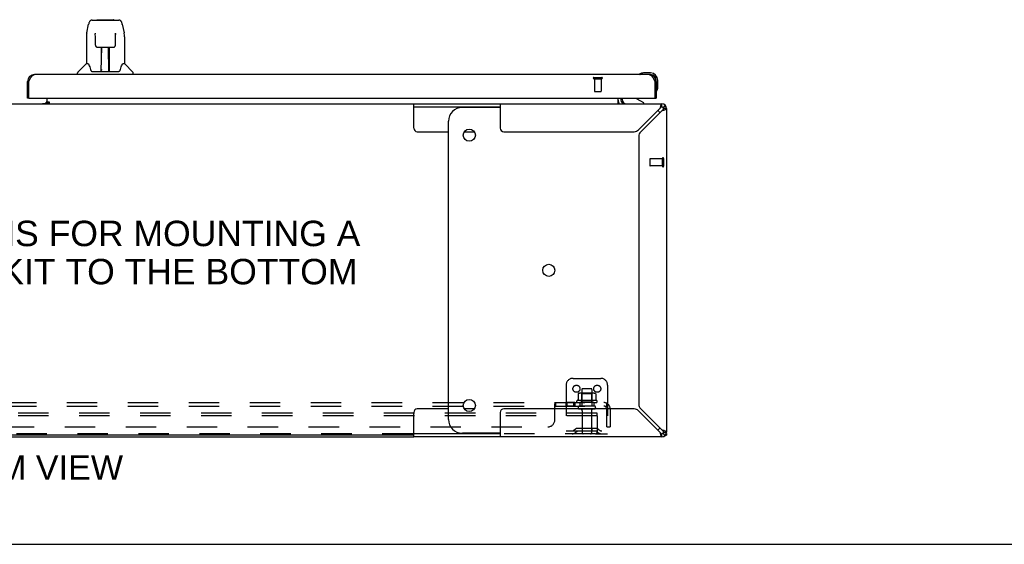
# Model space of a CAD drawing. Header units: inches. Extents: x 0 to 200, y 0 to 129.
# Tile 3 of 21: x 64 to 100, y 0 to 19. Entities that reach past the tile are written whole.
import ezdxf

# ---------------------------------------------------------------- set-up
doc = ezdxf.new("R2010")
doc.units = ezdxf.units.IN
doc.header["$LTSCALE"] = 11
doc.header["$MEASUREMENT"] = 0
doc.linetypes.add('HIDDEN', pattern=[0.2, 0.1, -0.1])
doc.layers.get('0').update_dxf_attribs({"linetype": 'CONTINUOUS'})
for name, color, linetype in [('02___PRT_ALL_AXES', 7, 'CONTINUOUS'), ('DEFAULT_2', 8, 'HIDDEN'), ('DIMENSIONS', 7, 'CONTINUOUS')]:
    doc.layers.add(name, color=color, linetype=linetype)
doc.styles.get("Standard").update_dxf_attribs({"font": 'arial.ttf'})

msp = doc.modelspace()

# ---------------------------------------------------------------- linework, layer by layer
at = {"color": 7, "linetype": 'Continuous'}
for p, q in [((67.075, 18.907), (68.044, 18.907)), ((67.161, 18.907), (67.16, 18.907)), ((67.266, 18.919), (67.853, 18.919)), ((66.886, 18.447), (66.951, 18.753)), ((68.168, 18.753), (68.233, 18.447)), ((66.87, 18.304), (66.87, 17.332)), ((67.193, 18.395), (67.173, 18.395)), ((67.192, 18.43), (67.192, 18.426)), ((67.192, 18.426), (67.192, 18.421)), ((67.192, 18.421), (67.193, 18.413)), ((67.195, 18.284), (67.193, 18.413)), ((67.2, 18.001), (67.195, 18.284)), ((67.919, 18.001), (67.926, 18.413)), ((67.926, 18.421), (67.927, 18.426)), ((67.926, 18.413), (67.926, 18.421)), ((67.946, 18.395), (67.926, 18.395)), ((68.248, 18.304), (68.248, 17.332)), ((67.28, 17.923), (67.4, 17.923)), ((67.41, 17.077), (67.425, 17.924)), ((67.418, 17.508), (67.418, 17.923)), ((67.424, 17.86), (67.418, 17.86)), ((67.436, 17.924), (67.682, 17.924)), ((67.685, 17.057), (67.67, 17.924)), ((67.671, 17.86), (67.701, 17.86)), ((67.674, 17.924), (67.674, 17.86)), ((67.701, 17.057), (67.701, 17.923)), ((67.719, 17.923), (67.839, 17.923)), ((67.421, 17.698), (67.418, 17.698)), ((67.421, 17.687), (67.418, 17.687)), ((67.701, 17.698), (67.674, 17.698)), ((67.701, 17.687), (67.674, 17.687)), ((67.678, 17.458), (67.701, 17.458)), ((67.701, 17.454), (67.678, 17.454)), ((66.865, 17.327), (66.567, 17.029)), ((66.943, 17.332), (66.87, 17.332)), ((67.038, 17.08), (67.044, 17.073)), ((67.411, 17.129), (67.411, 17.103)), ((67.418, 17.057), (67.418, 17.061)), ((67.685, 17.103), (67.684, 17.129)), ((68.248, 17.332), (68.175, 17.332)), ((68.254, 17.327), (68.552, 17.029)), ((66.555, 16.939), (66.555, 17.001)), ((67.074, 17.057), (68.045, 17.057)), ((68.563, 16.939), (68.563, 17.001)), ((86.843, 16.953), (86.841, 16.952)), ((86.846, 16.954), (86.843, 16.953)), ((87.231, 16.999), (86.975, 16.999)), ((87.231, 16.939), (87.188, 16.939)), ((87.434, 16.692), (87.434, 16.736)), ((87.494, 16.479), (87.494, 16.736)), ((64.747, 16.692), (64.789, 16.692)), ((87.434, 16.692), (87.392, 16.692)), ((64.809, 16.085), (64.747, 16.085)), ((65.455, 15.915), (65.455, 16.085)), ((86.059, 15.91), (86.059, 16.085)), ((86.205, 16.085), (86.205, 16.038)), ((86.992, 15.92), (86.754, 16.058)), ((87.372, 16.085), (87.434, 16.085)), ((87.448, 16.344), (87.448, 16.344)), ((48.933, 15.881), (78.686, 15.881)), ((65.448, 15.956), (65.384, 15.892)), ((65.455, 15.961), (65.523, 15.961)), ((65.455, 15.881), (65.455, 15.91)), ((65.523, 15.91), (65.455, 15.91)), ((65.523, 15.961), (65.523, 15.91)), ((78.686, 15.006), (78.686, 15.881)), ((78.686, 15.777), (81.809, 15.777)), ((81.809, 15.756), (80.441, 15.756)), ((86.992, 15.881), (86.992, 15.92)), ((87.643, 15.777), (87.643, 15.881)), ((87.761, 15.832), (87.687, 15.758)), ((87.809, 15.714), (87.705, 15.714)), ((79.941, 4.506), (79.941, 15.256)), ((78.811, 14.881), (79.941, 14.881)), ((80.512, 14.881), (80.87, 14.881)), ((78.686, 3.881), (78.686, 4.756)), ((79.941, 4.881), (78.811, 4.881)), ((80.87, 4.881), (80.512, 4.881)), ((78.686, 3.933), (48.933, 3.933)), ((81.809, 3.985), (78.686, 3.985)), ((81.809, 4.006), (80.441, 4.006)), ((87.643, 3.881), (87.643, 3.985)), ((87.761, 3.929), (87.687, 4.003)), ((87.705, 4.047), (87.809, 4.047)), ((87.764, 3.933), (87.809, 3.933)), ((87.705, 3.893), (87.705, 3.881)), ((0, 0), (200, 0))]:
    msp.add_line(p, q, dxfattribs=at)
at = {"color": 3, "linetype": 'Continuous'}
for p, q in [((64.789, 16.692), (64.802, 16.716)), ((64.802, 16.716), (64.808, 16.728)), ((64.808, 16.728), (64.814, 16.74)), ((64.814, 16.74), (64.821, 16.752)), ((87.188, 16.939), (64.993, 16.939)), ((87.354, 16.764), (87.36, 16.752)), ((87.36, 16.752), (87.367, 16.74)), ((87.367, 16.74), (87.373, 16.728)), ((87.373, 16.728), (87.38, 16.716)), ((87.38, 16.716), (87.392, 16.692)), ((64.747, 16.085), (64.747, 16.692)), ((64.789, 16.105), (64.789, 16.692)), ((87.392, 16.692), (87.392, 16.105)), ((87.434, 16.692), (87.434, 16.085)), ((64.809, 16.085), (87.372, 16.085)), ((86.163, 16.085), (86.163, 16.023)), ((65.284, 15.892), (65.455, 15.892)), ((65.455, 15.915), (65.523, 15.915)), ((78.686, 15.881), (87.643, 15.881)), ((81.809, 15.881), (81.809, 15.006)), ((87.567, 15.714), (86.798, 14.945)), ((86.874, 14.869), (87.643, 15.638)), ((87.597, 15.812), (87.59, 15.79)), ((87.694, 15.653), (87.719, 15.661)), ((87.809, 15.714), (87.809, 4.047)), ((81.934, 14.881), (86.642, 14.881)), ((86.809, 14.713), (86.809, 5.048)), ((81.809, 4.756), (81.809, 3.881)), ((86.642, 4.881), (81.934, 4.881)), ((86.798, 4.816), (87.567, 4.047)), ((87.643, 4.123), (86.874, 4.892)), ((87.582, 3.996), (87.59, 3.971)), ((87.741, 4.093), (87.719, 4.1)), ((87.809, 3.995), (87.809, 3.933)), ((48.933, 3.881), (78.686, 3.881)), ((87.643, 3.881), (78.686, 3.881)), ((87.705, 3.881), (87.671, 3.881))]:
    msp.add_line(p, q, dxfattribs=at)
at = {"color": 7, "linetype": 'Continuous'}
for points in [[(67.075, 18.907), (67.071, 18.907), (67.055, 18.905), (67.04, 18.9), (67.027, 18.894), (67.014, 18.885), (67.003, 18.875), (66.994, 18.864), (66.986, 18.852), (66.978, 18.838), (66.972, 18.823), (66.965, 18.807), (66.96, 18.788), (66.954, 18.767), (66.951, 18.752)], [(68.145, 18.83), (68.139, 18.842), (68.132, 18.854), (68.125, 18.864), (68.116, 18.874), (68.107, 18.883), (68.096, 18.891), (68.085, 18.898), (68.072, 18.903), (68.059, 18.906), (68.044, 18.907)], [(68.168, 18.752), (68.165, 18.765), (68.161, 18.784), (68.156, 18.801), (68.15, 18.816), (68.145, 18.83)], [(66.886, 18.447), (66.88, 18.415), (66.874, 18.373), (66.871, 18.331), (66.87, 18.304)], [(67.192, 18.436), (67.192, 18.436), (67.192, 18.436), (67.192, 18.435), (67.192, 18.435), (67.192, 18.434), (67.192, 18.433), (67.192, 18.431), (67.192, 18.43)], [(67.927, 18.426), (67.927, 18.43), (67.927, 18.431), (67.927, 18.433), (67.927, 18.434), (67.927, 18.435), (67.927, 18.436), (67.927, 18.436)], [(68.248, 18.303), (68.248, 18.331), (68.245, 18.374), (68.239, 18.416), (68.233, 18.447)], [(67.2, 18.001), (67.201, 17.989), (67.204, 17.976), (67.21, 17.964), (67.217, 17.953), (67.226, 17.943), (67.236, 17.935), (67.248, 17.929), (67.26, 17.925), (67.272, 17.923), (67.279, 17.923)], [(67.4, 17.923), (67.403, 17.923), (67.412, 17.923), (67.421, 17.923), (67.43, 17.924), (67.436, 17.924)], [(67.682, 17.924), (67.691, 17.924), (67.699, 17.923), (67.708, 17.923), (67.716, 17.923), (67.719, 17.923)], [(67.84, 17.923), (67.848, 17.923), (67.861, 17.926), (67.873, 17.93), (67.884, 17.936), (67.894, 17.944), (67.903, 17.954), (67.91, 17.965), (67.915, 17.977), (67.918, 17.99), (67.919, 18.001)], [(66.94, 17.332), (66.946, 17.323), (66.959, 17.295), (66.974, 17.259), (66.99, 17.217), (67.006, 17.168), (67.021, 17.12)], [(67.021, 17.12), (67.023, 17.112), (67.028, 17.099), (67.033, 17.089), (67.038, 17.08)], [(67.044, 17.073), (67.05, 17.067), (67.056, 17.062), (67.064, 17.058), (67.072, 17.057), (67.073, 17.057)], [(68.046, 17.057), (68.047, 17.057), (68.055, 17.058), (68.062, 17.061), (68.069, 17.066)], [(68.069, 17.066), (68.075, 17.072), (68.08, 17.08)], [(68.08, 17.08), (68.086, 17.088), (68.09, 17.099), (68.095, 17.112), (68.098, 17.12)], [(68.098, 17.12), (68.112, 17.166), (68.128, 17.214), (68.144, 17.257), (68.159, 17.293), (68.173, 17.322), (68.179, 17.332)], [(86.841, 16.952), (86.84, 16.952), (86.84, 16.952)], [(87.448, 16.344), (87.448, 16.345), (87.449, 16.347), (87.449, 16.35)], [(86.059, 15.91), (86.061, 15.91), (86.062, 15.91), (86.064, 15.91), (86.066, 15.909), (86.067, 15.909), (86.069, 15.908), (86.071, 15.907), (86.072, 15.905), (86.074, 15.904), (86.075, 15.902), (86.077, 15.9), (86.078, 15.898), (86.079, 15.897)], [(86.079, 15.897), (86.082, 15.893), (86.083, 15.891), (86.084, 15.889), (86.086, 15.887), (86.087, 15.886), (86.088, 15.884), (86.09, 15.883), (86.091, 15.882), (86.093, 15.881), (86.094, 15.881), (86.095, 15.881), (86.096, 15.881)], [(87.612, 15.765), (87.605, 15.758), (87.597, 15.751), (87.59, 15.742), (87.582, 15.733), (87.574, 15.724), (87.567, 15.714)], [(87.643, 15.777), (87.635, 15.776), (87.628, 15.774), (87.62, 15.77), (87.612, 15.765)], [(87.643, 15.638), (87.653, 15.646), (87.662, 15.653), (87.671, 15.661), (87.68, 15.668), (87.687, 15.676), (87.693, 15.684), (87.699, 15.691), (87.702, 15.699), (87.705, 15.706), (87.705, 15.714)], [(87.567, 4.047), (87.574, 4.037), (87.582, 4.028), (87.59, 4.019), (87.597, 4.01), (87.605, 4.003), (87.612, 3.996), (87.62, 3.991), (87.628, 3.988), (87.635, 3.985), (87.643, 3.985)], [(87.693, 4.078), (87.687, 4.085), (87.68, 4.093), (87.671, 4.1), (87.662, 4.108), (87.653, 4.116), (87.643, 4.123)], [(87.705, 4.047), (87.705, 4.055), (87.702, 4.062), (87.699, 4.07), (87.693, 4.078)]]:
    msp.add_lwpolyline(points, dxfattribs=at)
at = {"color": 3, "linetype": 'Continuous'}
for points in [[(64.821, 16.752), (64.827, 16.764), (64.83, 16.769), (64.834, 16.775), (64.837, 16.781), (64.84, 16.786), (64.843, 16.792), (64.846, 16.797), (64.85, 16.803), (64.853, 16.808), (64.856, 16.814), (64.859, 16.819), (64.862, 16.824), (64.866, 16.829), (64.869, 16.834), (64.872, 16.839), (64.875, 16.844), (64.878, 16.848), (64.882, 16.853), (64.885, 16.858), (64.888, 16.862), (64.891, 16.866), (64.894, 16.871), (64.898, 16.875), (64.901, 16.879), (64.904, 16.883), (64.907, 16.886), (64.91, 16.89), (64.914, 16.894), (64.917, 16.897), (64.92, 16.9), (64.923, 16.904), (64.926, 16.907), (64.93, 16.909), (64.933, 16.912), (64.936, 16.915), (64.939, 16.917), (64.942, 16.92), (64.945, 16.922), (64.949, 16.924), (64.952, 16.926), (64.955, 16.928), (64.958, 16.93), (64.961, 16.931), (64.965, 16.933), (64.968, 16.934), (64.971, 16.935), (64.974, 16.936), (64.977, 16.937), (64.981, 16.937), (64.984, 16.938), (64.987, 16.938), (64.99, 16.939), (64.993, 16.939)], [(87.188, 16.939), (87.191, 16.939), (87.194, 16.938), (87.198, 16.938), (87.201, 16.937), (87.204, 16.937), (87.207, 16.936), (87.21, 16.935), (87.213, 16.934), (87.217, 16.933), (87.22, 16.931), (87.223, 16.93), (87.226, 16.928), (87.229, 16.926), (87.233, 16.924), (87.236, 16.922), (87.239, 16.92), (87.242, 16.917), (87.245, 16.915), (87.249, 16.912), (87.252, 16.909), (87.255, 16.907), (87.258, 16.904), (87.261, 16.9), (87.265, 16.897), (87.268, 16.894), (87.271, 16.89), (87.274, 16.886), (87.277, 16.883), (87.281, 16.879), (87.284, 16.875), (87.287, 16.871), (87.29, 16.866), (87.293, 16.862), (87.297, 16.858), (87.3, 16.853), (87.303, 16.848), (87.306, 16.844), (87.309, 16.839), (87.313, 16.834), (87.316, 16.829), (87.319, 16.824), (87.322, 16.819), (87.325, 16.814), (87.329, 16.808), (87.332, 16.803), (87.335, 16.797), (87.338, 16.792), (87.341, 16.786), (87.344, 16.781), (87.348, 16.775), (87.351, 16.769), (87.354, 16.764)], [(87.59, 15.79), (87.582, 15.766), (87.574, 15.74), (87.567, 15.714)], [(87.643, 15.881), (87.635, 15.879), (87.628, 15.872), (87.62, 15.862), (87.612, 15.849), (87.605, 15.832), (87.597, 15.812)], [(87.643, 15.638), (87.669, 15.646), (87.694, 15.653)], [(87.719, 15.661), (87.741, 15.668), (87.761, 15.676), (87.778, 15.684), (87.791, 15.691), (87.801, 15.699), (87.807, 15.706), (87.809, 15.714)], [(87.567, 4.047), (87.574, 4.021), (87.582, 3.996)], [(87.59, 3.971), (87.597, 3.949), (87.605, 3.929), (87.612, 3.912), (87.62, 3.899), (87.628, 3.889), (87.635, 3.883), (87.643, 3.881)], [(87.719, 4.1), (87.694, 4.108), (87.669, 4.116), (87.643, 4.123)], [(87.809, 4.047), (87.807, 4.055), (87.801, 4.062), (87.791, 4.07), (87.778, 4.078), (87.761, 4.085), (87.741, 4.093)]]:
    msp.add_lwpolyline(points, dxfattribs=at)
at = {"color": 7, "linetype": 'Continuous'}
for centre in [(80.691, 14.756), (83.558, 9.881), (80.691, 5.006)]:
    msp.add_circle(centre, 0.219, dxfattribs=at)
for centre, radius, start, end in [((67.266, 18.899), 0.0197, 90, 156.393), ((67.853, 18.899), 0.0197, 23.607, 90), ((66.879, 17.313), 0.0197, 90, 135), ((67.43, 17.076), 0.0197, 179, 270), ((67.665, 17.076), 0.0197, 270, 1), ((68.24, 17.313), 0.0197, 45, 90), ((66.595, 17.001), 0.0394, 135, 180), ((67.43, 17.076), 0.0197, 260.739, 269.9232), ((67.665, 17.076), 0.0197, 270.0771, 272.6469), ((68.524, 17.001), 0.0394, 0, 45), ((86.854, 16.95), 0.015, 120.8899, 173.6204), ((86.854, 16.954), 0.015, 186.3796, 270), ((86.975, 16.749), 0.25, 90, 120.8899), ((87.231, 16.736), 0.263, 0, 90), ((87.231, 16.736), 0.203, 0, 90), ((87.449, 16.359), 0.015, 180, 263.6204), ((87.446, 16.359), 0.015, 276.3796, 329.1101), ((87.244, 16.479), 0.25, 329.1101, 360), ((86.306, 16.023), 0.246, 180, 214.2307), ((86.362, 16.038), 0.157, 180, 270), ((86.804, 16.144), 0.1, 216.5468, 239.908), ((80.441, 15.256), 0.5, 90, 180), ((87.183, 15.256), 0.5, 38.6945, 51.0641), ((87.643, 15.714), 0.0625, 0, 90), ((78.811, 15.006), 0.125, 180, 270), ((78.811, 4.756), 0.125, 90, 180), ((80.441, 4.506), 0.5, 180, 270), ((87.183, 4.506), 0.5, 308.9359, 321.3055), ((87.643, 4.047), 0.0625, 270, 360)]:
    msp.add_arc(centre, radius, start, end, dxfattribs=at)
at = {"color": 3, "linetype": 'Continuous'}
for centre, radius, start, end in [((64.993, 16.692), 0.246, 90, 180), ((87.188, 16.692), 0.246, 0, 90), ((64.809, 16.105), 0.02, 180, 270), ((65.34, 15.996), 0.115, 295.2502, 360), ((86.306, 16.023), 0.142, 180, 270), ((87.372, 16.105), 0.02, 270, 360), ((87.643, 15.714), 0.167, 0, 90), ((81.934, 15.006), 0.125, 180, 270), ((86.642, 15.101), 0.22, 270, 315), ((87.029, 14.713), 0.22, 135, 180), ((87.029, 5.048), 0.22, 180, 225), ((81.934, 4.756), 0.125, 90, 180), ((86.642, 4.661), 0.22, 45, 90), ((87.643, 4.047), 0.167, 270, 360)]:
    msp.add_arc(centre, radius, start, end, dxfattribs=at)
at = {"color": 7, "linetype": 'Continuous'}
for centre, major_axis, start_param, end_param in [((67.41, 17.096), (0, 0.0394), -2.940151, -2.835726), ((67.685, 17.096), (0.0394, 0), -1.875951, -1.570796)]:
    msp.add_ellipse(centre, major_axis=major_axis, ratio=1, start_param=start_param, end_param=end_param, dxfattribs=at)
at = {"layer": '02___PRT_ALL_AXES', "color": 8, "linetype": 'HIDDEN'}
for p, q in [((85.206, 16.792), (85.454, 16.792)), ((85.206, 16.792), (85.206, 16.345)), ((85.454, 16.792), (85.454, 16.345)), ((87.662, 13.901), (87.215, 13.901)), ((87.662, 13.653), (87.662, 13.901)), ((87.662, 13.653), (87.215, 13.653)), ((84.751, 5.58), (84.751, 4.985)), ((85.117, 5.58), (85.117, 4.985)), ((84.495, 5.11), (84.175, 5.11)), ((84.175, 5.11), (84.175, 4.985)), ((84.495, 4.985), (84.175, 4.985)), ((84.214, 5.11), (84.214, 4.985)), ((84.456, 5.11), (84.456, 4.985)), ((84.495, 5.11), (84.495, 4.985)), ((85.29, 5.18), (84.579, 5.18)), ((84.6, 5.11), (84.684, 5.11)), ((85.184, 5.11), (84.684, 5.11)), ((84.684, 5.11), (84.684, 4.985)), ((85.184, 4.985), (84.684, 4.985)), ((85.184, 5.11), (85.269, 5.11)), ((85.184, 5.11), (85.184, 4.985)), ((84.768, 4.816), (84.768, 4.015)), ((85.1, 4.816), (85.1, 4.015))]:
    msp.add_line(p, q, dxfattribs=at)
at = {"layer": '02___PRT_ALL_AXES', "color": 3, "linetype": 'Continuous'}
msp.add_line((65.284, 15.892), (65.284, 15.881), dxfattribs=at)
at = {"layer": '02___PRT_ALL_AXES', "color": 8, "linetype": 'HIDDEN'}
for centre, radius, start, end in [((84.6, 5.148), 0.0384, 124.4497, 270), ((84.934, 4.579), 0.698, 117.6814, 120.6631), ((84.934, 4.579), 0.698, 59.3369, 62.3186), ((85.269, 5.148), 0.0384, 270, 55.5503)]:
    msp.add_arc(centre, radius, start, end, dxfattribs=at)
at = {"layer": 'DEFAULT_2', "color": 8, "linetype": 'HIDDEN'}
for p, q in [((85.188, 16.835), (85.472, 16.835)), ((85.188, 16.792), (85.472, 16.792)), ((85.216, 16.335), (85.444, 16.335)), ((87.205, 13.891), (87.205, 13.663)), ((87.662, 13.919), (87.662, 13.635)), ((87.705, 13.919), (87.705, 13.635)), ((84.184, 5.735), (84.184, 3.985)), ((84.434, 5.985), (85.434, 5.985)), ((85.684, 5.735), (85.684, 3.985)), ((84.616, 5.424), (84.616, 5.206)), ((85.19, 5.446), (84.679, 5.446)), ((84.751, 5.426), (84.731, 5.446)), ((85.118, 5.426), (84.751, 5.426)), ((84.751, 5.13), (84.751, 5.426)), ((85.087, 5.61), (84.781, 5.61)), ((85.118, 5.426), (85.138, 5.446)), ((85.118, 5.13), (85.118, 5.426)), ((85.253, 5.424), (85.253, 5.206)), ((41.966, 5.11), (85.653, 5.11)), ((41.966, 4.985), (85.653, 4.985)), ((83.778, 4.485), (83.778, 5.056)), ((83.806, 4.981), (83.808, 4.982)), ((83.814, 4.985), (83.814, 5.11)), ((84.751, 5.13), (84.731, 5.11)), ((85.118, 5.13), (84.751, 5.13)), ((85.118, 5.13), (85.138, 5.11)), ((85.692, 5.056), (85.612, 4.959)), ((85.653, 4.985), (85.653, 5.11)), ((85.309, 4.735), (42.309, 4.735)), ((85.309, 4.631), (42.309, 4.631)), ((85.199, 4.879), (84.67, 4.879)), ((85.309, 4.631), (85.309, 4.735)), ((85.309, 4.631), (85.309, 4.045)), ((85.653, 4.235), (85.653, 4.873)), ((85.778, 4.873), (85.778, 4.235)), ((85.249, 3.985), (42.369, 3.985)), ((44.091, 4.235), (83.528, 4.235)), ((84.184, 4.089), (85.684, 4.089)), ((84.527, 4.157), (84.459, 4.108)), ((84.588, 4.073), (84.52, 4.024)), ((85.275, 4.179), (84.594, 4.179)), ((85.275, 4.075), (84.594, 4.075)), ((84.759, 4.179), (84.759, 4.075)), ((85.109, 4.179), (85.109, 4.075)), ((85.249, 3.985), (85.684, 3.985)), ((85.281, 4.073), (85.349, 4.024)), ((85.342, 4.157), (85.409, 4.108)), ((85.653, 4.235), (85.778, 4.235))]:
    msp.add_line(p, q, dxfattribs=at)
for points in [[(84.621, 5.433), (84.62, 5.433), (84.619, 5.432), (84.618, 5.43), (84.617, 5.429), (84.616, 5.427), (84.616, 5.426), (84.616, 5.424)], [(85.247, 5.433), (85.249, 5.433), (85.25, 5.432), (85.251, 5.43), (85.252, 5.429), (85.253, 5.427), (85.253, 5.426), (85.253, 5.424)], [(83.778, 5.056), (83.78, 5.058), (83.781, 5.06), (83.783, 5.063), (83.784, 5.066), (83.786, 5.069), (83.788, 5.073), (83.789, 5.076)], [(83.78, 5.058), (83.781, 5.06), (83.783, 5.063)], [(83.789, 5.076), (83.792, 5.083), (83.794, 5.087), (83.795, 5.09)], [(83.795, 5.09), (83.797, 5.094), (83.798, 5.097), (83.8, 5.099)], [(83.8, 5.099), (83.802, 5.102), (83.804, 5.104), (83.805, 5.106), (83.807, 5.108), (83.809, 5.109), (83.811, 5.109), (83.812, 5.11), (83.814, 5.11)], [(83.801, 4.974), (83.802, 4.976), (83.803, 4.978), (83.805, 4.98)], [(83.802, 5.102), (83.804, 5.104), (83.805, 5.106), (83.807, 5.108)], [(83.803, 4.978), (83.805, 4.98), (83.806, 4.981), (83.808, 4.982), (83.809, 4.983), (83.811, 4.984), (83.812, 4.984), (83.814, 4.985)], [(83.809, 5.109), (83.811, 5.109), (83.812, 5.11), (83.814, 5.11)], [(83.809, 4.983), (83.811, 4.984), (83.812, 4.984), (83.814, 4.985)], [(84.616, 5.206), (84.615, 5.205), (84.615, 5.204), (84.615, 5.203), (84.615, 5.202), (84.614, 5.201), (84.614, 5.201), (84.614, 5.2), (84.613, 5.2), (84.613, 5.199), (84.613, 5.199), (84.612, 5.199), (84.612, 5.198), (84.612, 5.198), (84.611, 5.198), (84.611, 5.198), (84.611, 5.198), (84.61, 5.197), (84.61, 5.197)], [(85.259, 5.197), (85.258, 5.197), (85.258, 5.198), (85.258, 5.198), (85.258, 5.198), (85.257, 5.198), (85.257, 5.198), (85.257, 5.199), (85.256, 5.199), (85.256, 5.199), (85.256, 5.2), (85.255, 5.2), (85.255, 5.201), (85.255, 5.201), (85.254, 5.202), (85.254, 5.203), (85.254, 5.204), (85.253, 5.205), (85.253, 5.206)], [(85.653, 5.044), (85.653, 5.044), (85.653, 5.044), (85.653, 5.044), (85.653, 5.044), (85.653, 5.043), (85.653, 5.043), (85.653, 5.042), (85.653, 5.042), (85.653, 5.041), (85.653, 5.04), (85.653, 5.04), (85.653, 5.039), (85.652, 5.039), (85.652, 5.038), (85.652, 5.037), (85.652, 5.037), (85.652, 5.036), (85.652, 5.035), (85.652, 5.035), (85.651, 5.034), (85.651, 5.033), (85.651, 5.032), (85.651, 5.032), (85.651, 5.031), (85.651, 5.03), (85.65, 5.029), (85.65, 5.029), (85.65, 5.028), (85.65, 5.027), (85.65, 5.026), (85.649, 5.026), (85.649, 5.025), (85.649, 5.024), (85.649, 5.023), (85.648, 5.022), (85.648, 5.022), (85.648, 5.021), (85.648, 5.02), (85.647, 5.019), (85.647, 5.018), (85.647, 5.017), (85.646, 5.016), (85.646, 5.015), (85.646, 5.015), (85.646, 5.014), (85.645, 5.013), (85.645, 5.012), (85.645, 5.011), (85.644, 5.01), (85.644, 5.009), (85.643, 5.008), (85.643, 5.007), (85.643, 5.006), (85.642, 5.005), (85.642, 5.004), (85.641, 5.003), (85.641, 5.002), (85.641, 5.001), (85.64, 5), (85.64, 4.999), (85.639, 4.998), (85.639, 4.998), (85.639, 4.997), (85.638, 4.996), (85.638, 4.995), (85.638, 4.994), (85.637, 4.993), (85.637, 4.993), (85.636, 4.992), (85.636, 4.991), (85.636, 4.99), (85.635, 4.99), (85.635, 4.989), (85.635, 4.988), (85.634, 4.988), (85.634, 4.987), (85.633, 4.986), (85.633, 4.986), (85.633, 4.985), (85.632, 4.984), (85.632, 4.984), (85.632, 4.983), (85.631, 4.983), (85.631, 4.982), (85.631, 4.982), (85.631, 4.981), (85.63, 4.981), (85.63, 4.981)], [(85.63, 4.97), (85.632, 4.972), (85.634, 4.974), (85.636, 4.976), (85.638, 4.978), (85.641, 4.98), (85.643, 4.981), (85.645, 4.982), (85.648, 4.983), (85.65, 4.984), (85.651, 4.984), (85.653, 4.985)], [(85.63, 4.981), (85.63, 4.981), (85.63, 4.981), (85.63, 4.981), (85.63, 4.981), (85.63, 4.981), (85.631, 4.981), (85.631, 4.981), (85.631, 4.982), (85.631, 4.982), (85.632, 4.983), (85.632, 4.983), (85.632, 4.983), (85.633, 4.984), (85.633, 4.984)], [(85.673, 5.087), (85.672, 5.09), (85.67, 5.094), (85.669, 5.097), (85.667, 5.099), (85.665, 5.102), (85.664, 5.104), (85.662, 5.106), (85.66, 5.108), (85.658, 5.109), (85.656, 5.109), (85.655, 5.11), (85.653, 5.11)], [(85.653, 5.041), (85.653, 5.042), (85.653, 5.042), (85.653, 5.043), (85.653, 5.043), (85.653, 5.044), (85.653, 5.044), (85.653, 5.044), (85.653, 5.044), (85.653, 5.044)], [(85.692, 5.056), (85.69, 5.058), (85.687, 5.06), (85.685, 5.063), (85.683, 5.066), (85.682, 5.069), (85.68, 5.073), (85.678, 5.076), (85.676, 5.08), (85.673, 5.087)], [(83.778, 4.959), (83.78, 4.959), (83.782, 4.959), (83.783, 4.959), (83.785, 4.959), (83.786, 4.959), (83.788, 4.96), (83.79, 4.961), (83.791, 4.962), (83.792, 4.963), (83.794, 4.965), (83.795, 4.967), (83.797, 4.968), (83.798, 4.97), (83.801, 4.974)], [(83.778, 4.959), (83.78, 4.959), (83.782, 4.959), (83.783, 4.959), (83.785, 4.959), (83.786, 4.959), (83.788, 4.96), (83.79, 4.961), (83.791, 4.962), (83.792, 4.963), (83.794, 4.965), (83.795, 4.967), (83.797, 4.968)], [(85.612, 4.959), (85.613, 4.959), (85.614, 4.959), (85.615, 4.959), (85.616, 4.959), (85.617, 4.959), (85.618, 4.96), (85.619, 4.961), (85.621, 4.962), (85.622, 4.963), (85.624, 4.965), (85.626, 4.967), (85.63, 4.97)]]:
    msp.add_lwpolyline(points, dxfattribs=at)
for centre in [(84.559, 5.61), (85.309, 5.61)]:
    msp.add_circle(centre, 0.128, dxfattribs=at)
for centre, radius, start, end in [((85.188, 16.813), 0.0215, 90, 270), ((85.472, 16.813), 0.0215, 270, 90), ((85.216, 16.345), 0.01, 180, 270), ((85.444, 16.345), 0.01, 270, 360), ((87.215, 13.891), 0.01, 90, 180), ((87.684, 13.919), 0.0215, 0, 180), ((87.215, 13.663), 0.01, 180, 270), ((87.684, 13.635), 0.0215, 180, 360), ((84.434, 5.735), 0.25, 90, 180), ((85.434, 5.735), 0.25, 0, 90), ((84.679, 5.304), 0.141, 90, 113.95), ((84.781, 5.58), 0.03, 90, 180), ((85.087, 5.58), 0.03, 0, 90), ((85.19, 5.304), 0.141, 66.05, 90), ((84.67, 4.932), 0.053, 90, 270), ((85.199, 4.932), 0.053, 270, 90), ((85.541, 4.873), 0.237, 0, 90), ((85.541, 4.873), 0.112, 0, 90), ((84.706, 4.816), 0.0625, 0, 90), ((85.163, 4.816), 0.0625, 90, 180), ((83.528, 4.485), 0.25, 270, 360), ((84.399, 4.193), 0.104, 270, 305.7539), ((84.399, 4.193), 0.208, 270, 305.7539), ((84.594, 4.065), 0.114, 90, 125.7539), ((84.594, 4.065), 0.01, 90, 125.7539), ((84.798, 4.015), 0.03, 180, 270), ((85.07, 4.015), 0.03, 270, 360), ((85.247, 4.047), 0.0625, 270, 360), ((85.249, 4.045), 0.06, 270, 360), ((85.275, 4.065), 0.114, 54.2461, 90), ((85.275, 4.065), 0.01, 54.2461, 90), ((85.47, 4.193), 0.208, 234.2461, 270), ((85.47, 4.193), 0.104, 234.2461, 270)]:
    msp.add_arc(centre, radius, start, end, dxfattribs=at)

# ---------------------------------------------------------------- texts
at = {"layer": 'DIMENSIONS', "color": 2, "linetype": 'Continuous', "attachment_point": 2, "line_spacing_factor": 0.9}
for s, insert, char_height, width in [('CUTOUT PROVISIONS FOR MOUNTING A\\PSTANDARD FLOOR KIT TO THE BOTTOM', (64.12, 11.67), 0.91765, 25.23359), ('BOTTOM VIEW', (63.814, 3.213), 0.88235, 8.74481)]:
    msp.add_mtext(s, dxfattribs=dict(at, insert=insert, char_height=char_height, width=width))

doc.saveas('drawing.dxf')
